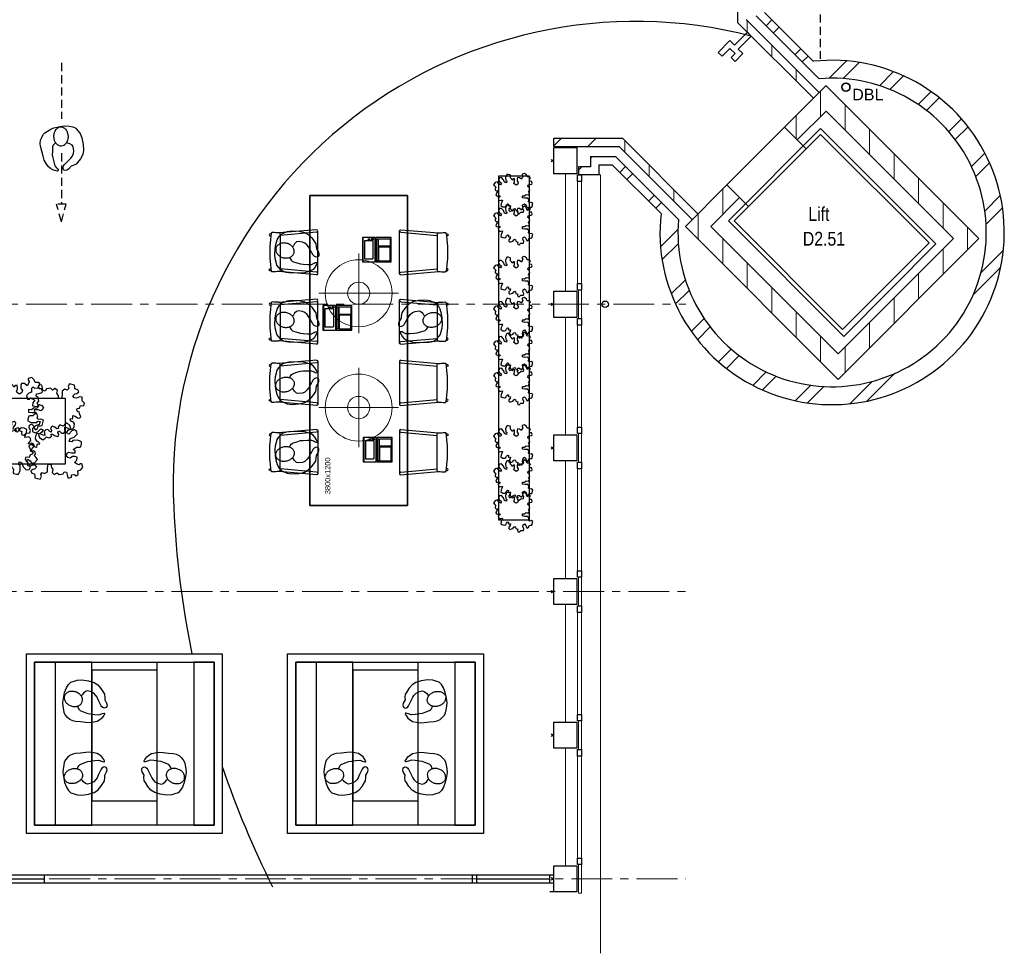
# Model space of a CAD drawing. Header units: millimetres. Extents: x 45699 to 251499, y 244 to 86446.
# Tile 64 of 240: x 99066 to 111134, y 26568 to 38007. Entities that reach past the tile are written whole.
import ezdxf

# ---------------------------------------------------------------- set-up
doc = ezdxf.new("R2010")
doc.units = ezdxf.units.MM
doc.header["$LTSCALE"] = 400
doc.header["$PDMODE"] = 3
doc.header["$PDSIZE"] = 15
doc.linetypes.add('CENTER', pattern=[2, 1.25, -0.25, 0.25, -0.25])
doc.linetypes.add('HIDDEN', pattern=[0.375, 0.25, -0.125])
for name, color, linetype, lineweight in [('BA-blusmiddelen', 7, 'Continuous', 15), ('Buitenkozijnen', 140, 'Continuous', 15), ('mat-baksteen', 5, 'Continuous', 25), ('mat-beton (ihwg)', 5, 'Continuous', 25), ('mat-kalkzandsteen', 5, 'Continuous', 25), ('None', 7, 'Continuous', 9), ('Ruimtenummers', 5, 'Continuous', 25), ('Tekst', 140, 'Continuous', 15)]:
    doc.layers.add(name, color=color, linetype=linetype, lineweight=lineweight)
for name, color, linetype in [('inlay', 6, 'Continuous'), ('inr', 4, 'Continuous'), ('looplijnen', 8, 'HIDDEN'), ('plant', 114, 'Continuous'), ('plat', 5, 'Continuous'), ('stramien', 1, 'CENTER'), ('symbol', 1, 'Continuous'), ('timmerwerk-ge', 150, 'Continuous'), ('timmerwerk-ve', 8, 'HIDDEN'), ('verlichting', 2, 'Continuous')]:
    doc.layers.add(name, color=color, linetype=linetype)
doc.styles.add('Arial', font='arial.ttf', dxfattribs={"height": 176.388889})
doc.styles.add('Arial Narrow', font='ARIALN.TTF', dxfattribs={"height": 222.25})
doc.styles.add('s100', font='stylu.ttf', dxfattribs={"height": 100})

# ---------------------------------------------------------------- blocks, each defined once
blk = doc.blocks.new('Kolom 280x320')
at = {"layer": 'mat-beton (ihwg)', "lineweight": 25}
blk.add_lwpolyline([(-300, 160), (-20, 160), (-20, -160), (-300, -160)], close=True, dxfattribs=at)
at = {"layer": 'None', "color": 92, "linetype": 'Continuous', "lineweight": 5}
blk.add_point((0, 0), dxfattribs=at)
blk = doc.blocks.new('Gevelpui best 1410 (2D)')
at = {"layer": 'Buitenkozijnen', "lineweight": 15}
for p, q in [((-260, 0), (-260, -1410)), ((-260, 0), (-210, 0)), ((-210, 0), (-210, -1410)), ((-260, -1410), (-210, -1410))]:
    blk.add_line(p, q, dxfattribs=at)
at = {"layer": 'Buitenkozijnen', "color": 92, "lineweight": 25}
for points in [[(-260, 0), (-210, 0), (-210, -80), (-260, -80)], [(-260, -1330), (-210, -1330), (-210, -1410), (-260, -1410)]]:
    blk.add_lwpolyline(points, close=True, dxfattribs=at)
at = {"layer": 'None', "color": 43, "linetype": 'Continuous', "lineweight": 9}
blk.add_line((-410, 15), (-410, -1425), dxfattribs=at)
blk = doc.blocks.new('*X190')
at = {"layer": 'None', "lineweight": 9}
for p, q in [((1800, -8365), (1800, -8224)), ((1500, -8665), (1500, -8354)), ((1200, -8965), (1200, -8654)), ((900, -9265), (900, -8954)), ((600, -9565), (600, -9254)), ((300, -9865), (300, -9554))]:
    blk.add_line(p, q, dxfattribs=at)
blk = doc.blocks.new('*X191')
at = {"layer": 'None', "lineweight": 9}
for p, q in [((104, -6260), (317, -6047)), ((276, -6265), (474, -6066)), ((720, -6351), (893, -6178)), ((850, -6398), (1017, -6230)), ((1196, -6582), (1354, -6424)), ((1299, -6656), (1455, -6499)), ((1571, -6914), (1727, -6758)), ((1650, -7012), (1807, -6855)), ((1850, -7343), (2014, -7178)), ((1903, -7466), (2071, -7298)), ((2013, -7887), (2202, -7698)), ((2028, -8048), (2229, -7847)), ((-1962, -8326), (-1749, -8113)), ((-1943, -8483), (-1744, -8284)), ((1966, -8640), (2240, -8367)), ((1870, -8913), (2208, -8575)), ((-1831, -8902), (-1658, -8729)), ((-1779, -9026), (-1611, -8859)), ((-1585, -9363), (-1427, -9205)), ((-1510, -9464), (-1353, -9308)), ((-1251, -9736), (-1095, -9580)), ((-1154, -9816), (-997, -9659)), ((-831, -10023), (-666, -9859)), ((566, -10217), (904, -9879)), ((-711, -10080), (-543, -9912)), ((358, -10249), (631, -9975)), ((-311, -10211), (-122, -10022)), ((-162, -10238), (39, -10037))]:
    blk.add_line(p, q, dxfattribs=at)
blk = doc.blocks.new('*X192')
at = {"layer": 'None', "lineweight": 9}
for p, q in [((300, -6896), (300, -6585)), ((600, -7196), (600, -6885)), ((900, -7495), (900, -7184)), ((1200, -7795), (1200, -7484)), ((1500, -8095), (1500, -7784)), ((1800, -8224), (1800, -8084))]:
    blk.add_line(p, q, dxfattribs=at)
blk = doc.blocks.new('*X193')
at = {"layer": 'None', "lineweight": 9}
for p, q in [((-1500, -8234), (-1500, -8076)), ((-1200, -8534), (-1200, -8223)), ((-900, -8834), (-900, -8523)), ((-600, -9134), (-600, -8823)), ((-300, -9434), (-300, -9123)), ((0, -9734), (0, -9423))]:
    blk.add_line(p, q, dxfattribs=at)
blk = doc.blocks.new('*X194')
at = {"layer": 'None', "lineweight": 9}
for p, q in [((-1200, -7928), (-1200, -7617)), ((-1500, -8076), (-1500, -7917))]:
    blk.add_line(p, q, dxfattribs=at)
blk = doc.blocks.new('*X195')
at = {"layer": 'None', "lineweight": 9}
for p, q in [((-2463, -7413), (-2392, -7342)), ((-2375, -7501), (-2304, -7430)), ((-2109, -7766), (-2039, -7696)), ((-2021, -7854), (-1951, -7784))]:
    blk.add_line(p, q, dxfattribs=at)
blk = doc.blocks.new('*X196')
at = {"layer": 'None', "lineweight": 9}
blk.add_line((-2810, -7229), (-2801, -7220), dxfattribs=at)
blk = doc.blocks.new('*X197')
at = {"layer": 'None', "lineweight": 9}
blk.add_line((-2969, -7388), (-2926, -7345), dxfattribs=at)
blk = doc.blocks.new('*X198')
at = {"layer": 'None', "lineweight": 9}
blk.add_line((-2819, -7238), (-2810, -7229), dxfattribs=at)
blk = doc.blocks.new('*X199')
at = {"layer": 'None', "lineweight": 9}
for p, q in [((-2400, -7165), (-2400, -7023)), ((-2100, -7465), (-2100, -7323)), ((-1800, -7765), (-1800, -7623))]:
    blk.add_line(p, q, dxfattribs=at)
blk = doc.blocks.new('*X200')
at = {"layer": 'None', "lineweight": 9}
for p, q in [((-3269, -7087), (-3177, -6995)), ((-2852, -7095), (-2752, -6995))]:
    blk.add_line(p, q, dxfattribs=at)
blk = doc.blocks.new('*X201')
at = {"layer": 'None', "lineweight": 9}
for p, q in [((-667, -5617), (-596, -5546)), ((-579, -5705), (-508, -5634)), ((-313, -5970), (-243, -5900)), ((-225, -6058), (-154, -5988))]:
    blk.add_line(p, q, dxfattribs=at)
blk = doc.blocks.new('*X206')
at = {"layer": 'None', "lineweight": 9}
for p, q in [((0, -6728), (0, -6417)), ((-300, -7002), (-300, -6717))]:
    blk.add_line(p, q, dxfattribs=at)
blk = doc.blocks.new('*X207')
at = {"layer": 'None', "lineweight": 9}
for p, q in [((-900, -5695), (-900, -5553)), ((-600, -5995), (-600, -5853)), ((-300, -6295), (-300, -6153))]:
    blk.add_line(p, q, dxfattribs=at)
blk = doc.blocks.new('HWA')
at = {"layer": 'None', "color": 92, "linetype": 'Continuous', "lineweight": 25}
blk.add_circle((0, -74), 40, dxfattribs=at)
blk = doc.blocks.new('DBL aansluiting')
at = {"layer": 'BA-blusmiddelen', "color": 140, "linetype": 'Continuous', "lineweight": 9}
blk.add_lwpolyline([(360, 112.5), (360, 45), (292.5, 45), (292.5, -45), (427.5, -45), (427.5, -112.5), (225, -112.5), (225, -33.75), (0, -33.75), (0, 33.75), (225, 33.75), (225, 112.5)], close=True, dxfattribs=at)
blk = doc.blocks.new('SYMB-BM02_B2')
at = {"layer": 'plant'}
blk.add_lwpolyline([(98, 356), (66, 371), (46, 367), (23, 344), (26, 317), (5, 314), (-27, 337), (-68, 353), (-84, 340), (-93, 315), (-77, 290), (-84, 262), (-106, 274), (-134, 301), (-166, 298), (-190, 273), (-184, 246), (-181, 209), (-209, 214), (-256, 237), (-302, 241), (-315, 221), (-325, 198), (-329, 157), (-315, 134), (-286, 119), (-263, 95), (-270, 73), (-298, 80), (-306, 68), (-307, 29), (-341, 38), (-375, 66), (-406, 70), (-427, 48), (-413, 13), (-402, -28), (-381, -27), (-361, -62), (-377, -76), (-407, -84), (-423, -126), (-448, -119), (-475, -126), (-482, -158), (-448, -194), (-447, -249), (-411, -258), (-363, -237), (-327, -242), (-307, -272), (-338, -303), (-366, -308), (-398, -333), (-381, -365), (-338, -377), (-336, -406), (-332, -436), (-252, -458), (-234, -418), (-243, -383), (-220, -358), (-184, -372), (-140, -344), (-141, -283), (-132, -230), (-84, -233), (-86, -271), (-59, -312), (-68, -354), (-36, -386), (7, -361), (39, -388), (98, -377), (116, -344), (153, -351), (160, -393), (171, -436), (193, -440), (228, -426), (230, -390), (275, -385), (300, -408), (328, -386), (326, -329), (369, -315), (403, -276), (387, -222), (366, -221), (339, -240), (312, -226), (275, -205), (309, -165), (312, -121), (278, -112), (241, -110), (205, -137), (171, -126), (146, -92), (166, -59), (184, -44), (228, -57), (285, -55), (282, -25), (255, -2), (285, 14), (305, 34), (353, 32), (371, 38), (382, 84), (382, 111), (350, 130), (317, 139), (248, 136), (232, 114), (194, 121), (209, 166), (266, 187), (314, 230), (310, 274), (271, 296), (232, 280), (187, 233), (150, 251), (176, 290), (219, 319), (203, 365), (155, 404), (121, 376), (98, 356)], dxfattribs=at)
blk = doc.blocks.new('symb-ps03_b2')
blk.add_lwpolyline([(82, -334), (93, -323), (110, -305), (120, -285), (121, -231), (122, -184), (116, -150), (104, -98), (91, -52), (69, -25), (58, -13), (50, -1), (49, 8), (59, 13), (76, 9), (115, -1), (145, -17), (172, -41), (196, -78), (221, -122), (236, -169), (250, -232), (266, -290), (270, -325), (267, -365), (252, -399), (235, -433), (213, -457), (181, -475), (141, -499), (103, -517), (27, -533), (-23, -539), (-83, -538), (-130, -528), (-165, -511), (-192, -479), (-218, -448), (-241, -394), (-258, -313), (-262, -242), (-251, -189), (-222, -138), (-185, -93), (-170, -72), (-134, -54), (-107, -46), (-75, -10), (-57, 2), (-38, 7), (-23, 1), (-12, -13), (-11, -28), (-13, -49), (-23, -61), (-75, -115), (-104, -145), (-121, -166), (-138, -200), (-142, -234), (-135, -284), (-123, -302), (-94, -319), (-69, -327), (-52, -333)])
blk.add_lwpolyline([(-75, -413, 0.078796), (-66, -458, 0.088041), (-46, -494, 0.105312), (-14, -518, 0.121926), (19, -526, 0.121926), (52, -517, 0.105312), (82, -490, 0.088041), (100, -454, 0.078796), (106, -408, 0.078796), (98, -363, 0.088041), (77, -328, 0.105312), (46, -303, 0.121926), (13, -296, 0.121926), (-21, -305, 0.105312), (-50, -331, 0.088041), (-69, -368, 0.078796)], format="xyb", close=True)
blk = doc.blocks.new('symb-ps09_b2')
at = {"layer": 'looplijnen'}
for p, q in [((0, 935), (-58, 718)), ((0, 935), (58, 718)), ((-58, 718), (58, 718)), ((0, 95), (0, 718)), ((0, -1011), (0, -327))]:
    blk.add_line(p, q, dxfattribs=at)
at = {"layer": 'symbol'}
blk.add_blockref('symb-ps03_b2', (-11, 300), dxfattribs=at)
blk = doc.blocks.new('symb-LPTP_b2')
for p, q in [((150, 0), (-150, 0)), ((-150, 0), (-150, -155)), ((150, -155), (150, 0)), ((150, -5), (-150, -5)), ((-110, -25), (-110, -129)), ((110, -25), (-110, -25)), ((110, -129), (110, -25)), ((150, -155), (-150, -155)), ((150, -160), (-150, -160)), ((-150, -160), (-150, -355)), ((110, -129), (-110, -129)), ((150, -355), (150, -160)), ((-150, -355), (150, -355))]:
    blk.add_line(p, q)
for points in [[(126, -70), (134, -70), (134, -92), (126, -92)], [(128, -72), (132, -72), (132, -90), (128, -90)], [(-135, -175), (135, -175), (135, -189), (-135, -189)], [(32, -199), (-135, -199), (-135, -340), (32, -340)], [(42, -199), (135, -199), (135, -340), (42, -340)]]:
    blk.add_lwpolyline(points, close=True)
for points in [[(-130, -158, 10, 10, 0), (-111, -158, 10, 10, 0)], [(130, -158, 10, 10, 0), (111, -158, 10, 10, 0)]]:
    blk.add_lwpolyline(points, format="xyseb")
for radius in [12.6, 7.57]:
    blk.add_circle((130, -124), radius)
blk = doc.blocks.new('SYMB-PS01_B2')
blk.add_lwpolyline([(59, 67), (70, 78), (86, 97), (96, 116), (98, 170), (99, 217), (92, 251), (81, 303), (67, 349), (45, 376), (34, 388), (27, 400), (26, 410), (36, 414), (52, 410), (91, 400), (122, 385), (148, 360), (173, 323), (197, 279), (212, 232), (226, 169), (242, 111), (247, 76), (244, 36), (229, 2), (211, -32), (190, -56), (158, -74), (117, -98), (79, -116), (3, -132), (-47, -138), (-107, -136), (-154, -127), (-189, -110), (-215, -78), (-241, -46), (-264, 7), (-282, 88), (-285, 159), (-274, 212), (-246, 263), (-209, 308), (-193, 329), (-157, 347), (-131, 355), (-98, 391), (-80, 403), (-61, 408), (-47, 402), (-35, 389), (-34, 373), (-37, 352), (-46, 340), (-99, 287), (-128, 256), (-144, 235), (-162, 201), (-165, 167), (-158, 117), (-147, 99), (-118, 82), (-93, 74), (-75, 68)])
blk.add_lwpolyline([(-98, -12, 0.078796), (-90, -57, 0.088041), (-69, -93, 0.105312), (-38, -117, 0.121926), (-4, -125, 0.121926), (29, -115, 0.105312), (58, -89, 0.088041), (77, -52, 0.078796), (83, -7, 0.078796), (74, 38, 0.088041), (54, 74, 0.105312), (23, 98, 0.121926), (-11, 105, 0.121926), (-44, 96, 0.105312), (-74, 70, 0.088041), (-92, 33, 0.078796)], format="xyb", close=True)
blk = doc.blocks.new('DOLC-2890_B2')
for p, q in [((260, 0), (-260, 0)), ((-276, -17), (-236, -477)), ((-244, -15), (-205, -463)), ((244, -15), (205, -463)), ((276, -17), (236, -477)), ((-224, -463), (224, -463))]:
    blk.add_line(p, q)
for points in [[(-224, -463), (-233, -468), (-236, -477), (-237, -480), (-238, -487), (-238, -499), (-239, -515), (-240, -535), (-241, -560), (-240, -563), (-236, -569), (-234, -570), (-231, -572), (-227, -572)], [(224, -463), (233, -468), (236, -477), (237, -480), (238, -487), (238, -499), (239, -515), (240, -535), (241, -560), (240, -563), (236, -569), (234, -570), (231, -572), (227, -572)], [(-227, -572), (-201, -575), (-152, -582), (-76, -588), (0, -590), (76, -588), (152, -582), (201, -575), (227, -572)], [(-227, -572), (-226, -584), (-222, -592), (-221, -593), (-212, -596), (-204, -592), (-203, -591), (-200, -582), (-200, -582), (-200, -582), (-201, -575)], [(227, -572), (226, -584), (222, -592), (221, -593), (212, -596), (204, -592), (203, -591), (200, -582), (200, -582), (200, -582), (201, -575)]]:
    blk.add_lwpolyline(points)
for centre, start, end in [((-260, -16), 5.0001, 185.0001), ((260, -16), 354.9999, 174.9999)]:
    blk.add_arc(centre, 16, start, end)
blk = doc.blocks.new('lamp02')
at = {"layer": 'verlichting', "lineweight": 0}
for q in [(0, 555.36), (555.36, 0), (0, -555.36), (-555.36, 0)]:
    blk.add_line((0, 0), q, dxfattribs=at)
for radius in [468, 156]:
    blk.add_circle((0, 0), radius, dxfattribs=at)

msp = doc.modelspace()

# ---------------------------------------------------------------- linework, layer by layer
at = {"layer": 'Buitenkozijnen', "color": 43, "linetype": 'Continuous', "lineweight": 9, "flags": 128}
msp.add_lwpolyline([(106164, 36105), (106184, 36105), (106184, 26568)], dxfattribs=at)
at = {"layer": 'Buitenkozijnen', "lineweight": 15}
for points in [[(105914, 34695), (105954, 34695), (105954, 34345), (105914, 34345)], [(105914, 32935), (105954, 32935), (105954, 32585), (105914, 32585)], [(105914, 31175), (105954, 31175), (105954, 30825), (105914, 30825)], [(105914, 29415), (105954, 29415), (105954, 29065), (105914, 29065)], [(105914, 27655), (105954, 27655), (105954, 27305), (105914, 27305)], [(105914, 27655), (105954, 27655), (105954, 27305), (105914, 27305)]]:
    msp.add_lwpolyline(points, close=True, dxfattribs=at)
at = {"layer": 'inlay'}
for centre, radius, start, end in [((106614, 32319), 5667, 75.4935, 182.9694), ((112438, 32540), 11495, 182.5631, 191.5594), ((112438, 32540), 11495, 198.6853, 206.6704)]:
    msp.add_arc(centre, radius, start, end, dxfattribs=at)
at = {"layer": 'inr'}
for points in [[(104938, 36093), (105312, 36093), (105312, 31877), (104938, 31877)], [(102621, 35855), (102621, 32055), (103821, 32055), (103821, 35855)], [(98829, 32567), (99629, 32567), (99629, 33367), (98829, 33367)]]:
    msp.add_lwpolyline(points, close=True, dxfattribs=at)
at = {"layer": 'mat-baksteen', "lineweight": 25}
for p, q in [((108866, 37283), (108094, 38055)), ((108794, 37497), (108194, 38097)), ((106064, 36330), (106369, 36330)), ((106064, 36330), (106064, 36205)), ((106369, 36330), (107141, 35558)), ((106164, 36230), (106328, 36230)), ((106164, 36230), (106164, 36105)), ((106328, 36230), (106927, 35631)), ((105914, 36205), (105914, 36105)), ((106064, 36205), (105914, 36205)), ((106164, 36105), (105914, 36105))]:
    msp.add_line(p, q, dxfattribs=at)
at = {"layer": 'mat-baksteen', "color": 140, "linetype": 'Continuous', "lineweight": 15}
for points in [[(108706, 36425), (107999, 35718), (107734, 35983), (108441, 36690)], [(110297, 35259), (109166, 34127), (107752, 35541), (108883, 36673)], [(110212, 35273), (109152, 34212), (107822, 35541), (108883, 36602)]]:
    msp.add_lwpolyline(points, close=True, dxfattribs=at)
at = {"layer": 'mat-baksteen', "lineweight": 25}
for radius, start, end in [(2110, 173.7257, 96.2743), (1890, 175.2034, 94.7966)]:
    msp.add_arc((109024, 35400), radius, start, end, dxfattribs=at)
at = {"layer": 'mat-kalkzandsteen', "lineweight": 25}
for p, q in [((107869, 37969), (107869, 38810)), ((108795, 37044), (107869, 37969)), ((108865, 37115), (107969, 38011)), ((108441, 36690), (108950, 37200)), ((108950, 37199), (110824, 35326)), ((108597, 36535), (108950, 36888)), ((108950, 36888), (110513, 35326)), ((108597, 36535), (108441, 36690)), ((105614, 36555), (106455, 36555)), ((105614, 36455), (105614, 36555)), ((105614, 36455), (106414, 36455)), ((106414, 36455), (107310, 35559)), ((106455, 36555), (107380, 35630)), ((107225, 35474), (107734, 35983)), ((107890, 35828), (107734, 35983)), ((107536, 35474), (107890, 35828)), ((109099, 33600), (107225, 35474)), ((109099, 33912), (107536, 35474)), ((110824, 35326), (109099, 33600)), ((110513, 35326), (109099, 33912))]:
    msp.add_line(p, q, dxfattribs=at)
at = {"layer": 'None', "color": 7, "linetype": 'Continuous', "lineweight": 35}
msp.add_circle((109193, 37180), 50, dxfattribs=at)
at = {"layer": 'plat'}
for p, q in [((92744, 27530), (105614, 27530)), ((99364, 27530), (99364, 27430)), ((104614, 27530), (104614, 27430)), ((104664, 27530), (104664, 27430)), ((104664, 27530), (104664, 27430)), ((105564, 27430), (105564, 27530)), ((105564, 27430), (105564, 27530)), ((105564, 27430), (105564, 27530)), ((92744, 27430), (105614, 27430)), ((98294, 27480), (99364, 27480)), ((104664, 27480), (105564, 27480)), ((104664, 27480), (105564, 27480))]:
    msp.add_line(p, q, dxfattribs=at)
at = {"layer": 'stramien', "lineweight": 0}
for p, q in [((92744, 34520), (107232, 34520)), ((92128, 31000), (107232, 31000)), ((90628, 27480), (107232, 27480))]:
    msp.add_line(p, q, dxfattribs=at)
at = {"layer": 'timmerwerk-ge'}
for points in [[(102621, 35855), (103821, 35855), (103821, 32055), (102621, 32055)], [(101549, 30236), (101549, 28036), (99149, 28036), (99149, 30236)], [(104749, 30236), (104749, 28036), (102349, 28036), (102349, 30236)], [(99499, 30136), (99499, 28136), (99249, 28136), (99249, 30136)], [(99249, 30136), (99249, 28136), (99949, 28136), (99949, 30136)], [(101449, 30136), (101449, 28136), (99249, 28136), (99249, 30136)], [(101449, 30136), (101449, 28136), (100749, 28136), (100749, 30136)], [(101199, 30136), (101199, 28136), (101449, 28136), (101449, 30136)], [(102449, 30136), (102449, 28136), (103149, 28136), (103149, 30136)], [(102699, 30136), (102699, 28136), (102449, 28136), (102449, 30136)], [(104649, 30136), (104649, 28136), (102449, 28136), (102449, 30136)], [(104649, 30136), (104649, 28136), (103949, 28136), (103949, 30136)], [(104399, 30136), (104399, 28136), (104649, 28136), (104649, 30136)], [(99949, 30036), (99949, 28436), (100749, 28436), (100749, 30036)], [(103149, 30036), (103149, 28436), (103949, 28436), (103949, 30036)]]:
    msp.add_lwpolyline(points, close=True, dxfattribs=at)
at = {"layer": 'timmerwerk-ve'}
for p, q in [((108878, 47371), (108878, 37529)), ((105564, 27430), (105564, 27530)), ((105614, 27320), (105564, 27320))]:
    msp.add_line(p, q, dxfattribs=at)

# ---------------------------------------------------------------- block references
at = {"layer": 'Buitenkozijnen', "color": 7}
for p in [(106164, 36105), (106164, 34345), (106164, 32585), (106164, 30825), (106164, 29065)]:
    msp.add_blockref('Gevelpui best 1410 (2D)', p, dxfattribs=at)
at = {"layer": 'inr'}
for p, rotation in [((102721, 35158), 269.9999999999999), ((102721, 34308), 269.9999999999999), ((103721, 33558), 89.9999999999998), ((103721, 32708), 89.9999999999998)]:
    msp.add_blockref('DOLC-2890_B2', p, dxfattribs=dict(at, rotation=rotation))
at = {"layer": 'inr', "xscale": -1}
for p, rotation in [((103721, 35158), 89.99999999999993), ((103721, 34308), 89.99999999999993), ((102721, 33558), 269.9999999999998), ((102721, 32708), 269.9999999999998)]:
    msp.add_blockref('DOLC-2890_B2', p, dxfattribs=dict(at, rotation=rotation))
at = {"layer": 'mat-baksteen'}
for name in ['*X201', '*X191', '*X196', '*X198', '*X195', '*X197']:
    msp.add_blockref(name, (108883, 43550), dxfattribs=at)
at = {"layer": 'mat-beton (ihwg)', "color": 7}
msp.add_blockref('HWA', (106241, 34594), dxfattribs=at)
at = {"layer": 'mat-kalkzandsteen'}
for name in ['*X207', '*X206', '*X192', '*X200', '*X199', '*X194', '*X193', '*X190']:
    msp.add_blockref(name, (108883, 43550), dxfattribs=at)
at = {"layer": 'None', "color": 7}
for name, p, rotation in [('DBL aansluiting', (108009, 37830), 225), ('Kolom 280x320', (105594, 36280), 180), ('Kolom 280x320', (105594, 34520), 180), ('Kolom 280x320', (105594, 32760), 180), ('Kolom 280x320', (105594, 31000), 180), ('Kolom 280x320', (105594, 29240), 180), ('Kolom 280x320', (105594, 27480), 180), ('Kolom 280x320', (105594, 27480), 180)]:
    msp.add_blockref(name, p, dxfattribs=dict(at, rotation=rotation))
at = {"layer": 'symbol'}
for name, p, rotation in [('symb-ps09_b2', (99577, 36466), 180), ('SYMB-PS01_B2', (102325, 35169), 254.2203100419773), ('symb-LPTP_b2', (103266, 35189), 89.9999999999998), ('SYMB-PS01_B2', (102325, 34319), 254.2203100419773), ('symb-LPTP_b2', (102783, 34355), 89.9999999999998), ('symb-LPTP_b2', (103278, 32738), 89.9999999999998)]:
    msp.add_blockref(name, p, dxfattribs=dict(at, rotation=rotation))
for p, xscale, yscale, zscale, rotation in [((105100, 35898), 0.5599999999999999, 0.5599999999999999, 0.5599999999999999, 89.99999999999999), ((105100, 35520), 0.5599999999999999, 0.5599999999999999, 0.5599999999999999, 89.99999999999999), ((105100, 34882), 0.5599999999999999, 0.5599999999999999, 0.5599999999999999, 89.99999999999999), ((105100, 34378), 0.5599999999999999, 0.5599999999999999, 0.5599999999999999, 89.99999999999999), ((105100, 33949), 0.5599999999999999, 0.5599999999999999, 0.5599999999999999, 89.99999999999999), ((105100, 33560), 0.5599999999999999, 0.5599999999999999, 0.5599999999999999, 89.99999999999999), ((98992, 33301), 0.8, 0.8, 0.8, 89.99999999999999), ((99473, 33181), 0.8, 0.8, 0.8, 180), ((98961, 32743), 0.8, 0.8, 0.8, 270), ((105100, 32818), 0.5599999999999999, 0.5599999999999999, 0.5599999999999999, 89.99999999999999), ((105100, 32389), 0.5599999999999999, 0.5599999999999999, 0.5599999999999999, 89.99999999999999), ((105100, 32000), 0.5599999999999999, 0.5599999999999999, 0.5599999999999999, 89.99999999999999)]:
    msp.add_blockref('SYMB-BM02_B2', p, dxfattribs=dict(at, xscale=xscale, yscale=yscale, zscale=zscale, rotation=rotation))
at = {"layer": 'symbol', "xscale": -1}
for p, rotation in [((104117, 34319), 105.7796899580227), ((102325, 33546), 285.7796899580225), ((102325, 32696), 285.7796899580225)]:
    msp.add_blockref('SYMB-PS01_B2', p, dxfattribs=dict(at, rotation=rotation))
at = {"layer": 'symbol', "xscale": 0.8, "yscale": 0.8, "zscale": 0.8}
msp.add_blockref('SYMB-BM02_B2', (99519, 32744), dxfattribs=at)
at = {"layer": 'symbol', "linetype": 'Continuous', "lineweight": 0}
for p, rotation in [((100115, 29557), 249.7684442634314), ((100584, 28867), 69.76844426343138), ((103784, 28867), 69.76844426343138)]:
    msp.add_blockref('symb-ps03_b2', p, dxfattribs=dict(at, rotation=rotation))
at = {"layer": 'symbol', "linetype": 'Continuous', "lineweight": 0, "xscale": -1}
for p, rotation in [((103784, 29557), 110.2315557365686), ((100115, 28867), 290.2315557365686), ((103315, 28867), 290.2315557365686)]:
    msp.add_blockref('symb-ps03_b2', p, dxfattribs=dict(at, rotation=rotation))
at = {"layer": 'verlichting', "lineweight": 0, "yscale": 0.8769720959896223, "zscale": 0.8769720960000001}
for p, xscale, rotation in [((103221, 34655), -0.8769720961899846, 89.99999999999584), ((103221, 33255), 0.8769720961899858, 90.00000000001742)]:
    msp.add_blockref('lamp02', p, dxfattribs=dict(at, xscale=xscale, rotation=rotation))

# ---------------------------------------------------------------- texts
at = {"layer": 'plat', "style": 's100'}
msp.add_text('3800x1200', height=65.9, rotation=90, dxfattribs=at).set_placement((102874, 32193))
at = {"layer": 'Ruimtenummers', "char_height": 169.3, "attachment_point": 1, "style": 'Arial Narrow'}
for s, insert in [('Lift\\P', (108733, 35712)), ('D2.51', (108665, 35408))]:
    msp.add_mtext(s, dxfattribs=dict(at, insert=insert))
at = {"layer": 'Tekst', "color": 0, "insert": (109270, 37161), "char_height": 141.1, "attachment_point": 1, "style": 'Arial'}
msp.add_mtext('DBL\\P', dxfattribs=at)

doc.saveas('drawing.dxf')
